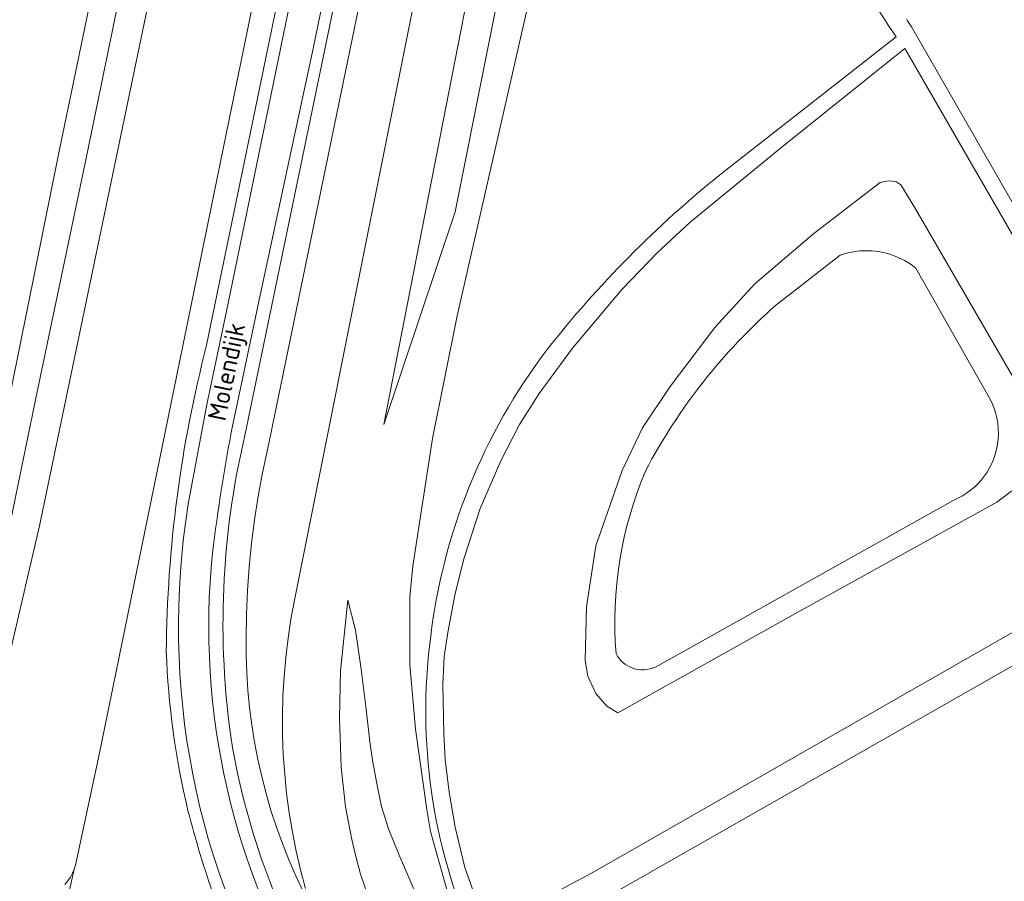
# Model space of a CAD drawing. Extents: x 184422 to 188298, y 343471 to 350189.
# Tile 212 of 256: x 186302 to 186399, y 347391 to 347476. Entities that reach past the tile are written whole.
import ezdxf
from ezdxf.enums import TextEntityAlignment as Align

# ---------------------------------------------------------------- set-up
doc = ezdxf.new("R2010")
doc.units = 0
for name, color, linetype, lineweight in [('B-WA-GR-BOUWLAND-GV', 252, 'Continuous', 13), ('B-WA-GR-GRAS-GV', 252, 'Continuous', 13), ('B-WA-GR-GROENVOORZIENING-GV', 252, 'Continuous', 18), ('B-WA-GW-TALUD_KRUIN-G', 252, 'Continuous', 18), ('B-WA-OG-TERREIN_CULTUURSCHEIDING-GV', 252, 'Continuous', 18), ('B-WA-OG-TOPOGRAFIE-T18', 252, 'Continuous', 18), ('B-WA-OG-WATER_GREPPEL-GV', 252, 'Continuous', 18), ('B-WA-OG-WATER_MEER-GV', 252, 'Continuous', 18), ('B-WA-OG-WEG-GV', 252, 'Continuous', 18), ('B-WA-VH-ONVERHARD-GV', 252, 'Continuous', 18), ('B-WA-VH-VERHARDING_ASFALT-GV', 252, 'Continuous', 18)]:
    doc.layers.add(name, color=color, linetype=linetype, lineweight=lineweight)
doc.styles.add('NLCS-ISO-M1000-T18', font='NLCS-ISO.ttf', dxfattribs={"height": 1.8})

msp = doc.modelspace()

# ---------------------------------------------------------------- linework, layer by layer
at = {"layer": 'B-WA-GR-BOUWLAND-GV', "flags": 128}
msp.add_lwpolyline([(186268.916, 347399.981), (186293.868, 347403.174), (186294.244, 347404.169), (186295.256, 347408.339), (186301.449, 347439.719), (186306.028, 347462.524), (186311.311, 347488.05), (186321.285, 347536.919), (186322.133, 347541.111), (186323.799, 347544.636), (186320.341, 347546.285), (186303.199, 347554.46), (186299.685, 347556.135), (186294.489, 347557.245), (186260.846, 347564.225), (186072.505, 347606.972), (186068.747, 347607.39), (186066.519, 347606.276), (186151.431, 347428.657), (186153.519, 347425.873), (186157.139, 347424.202)], close=True, dxfattribs=at)
msp.add_lwpolyline([(186268.916, 347399.981), (186293.868, 347403.174), (186294.244, 347404.169), (186295.256, 347408.339), (186301.449, 347439.719), (186306.028, 347462.524), (186311.311, 347488.05), (186321.285, 347536.919), (186322.133, 347541.111), (186323.799, 347544.636), (186320.341, 347546.285), (186303.199, 347554.46), (186299.685, 347556.135), (186294.489, 347557.245), (186260.846, 347564.225), (186072.505, 347606.972), (186068.747, 347607.39), (186066.519, 347606.276), (186151.431, 347428.657), (186153.519, 347425.873), (186157.139, 347424.202)], close=True, dxfattribs=at)
msp.add_lwpolyline([(186268.916, 347399.981), (186293.868, 347403.174), (186294.244, 347404.169), (186295.256, 347408.339), (186301.449, 347439.719), (186306.028, 347462.524), (186311.311, 347488.05), (186321.285, 347536.919), (186322.133, 347541.111), (186323.799, 347544.636), (186320.341, 347546.285), (186303.199, 347554.46), (186299.685, 347556.135), (186294.489, 347557.245), (186260.846, 347564.225), (186072.505, 347606.972), (186068.747, 347607.39), (186066.519, 347606.276), (186151.431, 347428.657), (186153.519, 347425.873), (186157.139, 347424.202)], close=True, dxfattribs=at)
at = {"layer": 'B-WA-GR-GRAS-GV', "flags": 128}
for points in [[(186392.624, 347679.41), (186382.752, 347629.034), (186372.932, 347581.765), (186362.461, 347529.215), (186352.626, 347480.097), (186345.021, 347446.568), (186342.598, 347434.567), (186340.684, 347422.09), (186340.383, 347419.125), (186340.383, 347412.45), (186340.925, 347406.126), (186342.059, 347398.26)], [(186392.624, 347679.41), (186382.752, 347629.034), (186372.932, 347581.765), (186362.461, 347529.215), (186352.626, 347480.097), (186345.021, 347446.568), (186342.598, 347434.567), (186340.684, 347422.09), (186340.383, 347419.125), (186340.383, 347412.45), (186340.925, 347406.126), (186342.059, 347398.26)], [(186392.624, 347679.41), (186382.752, 347629.034), (186372.932, 347581.765), (186362.461, 347529.215), (186352.626, 347480.097), (186345.021, 347446.568), (186342.598, 347434.567), (186340.684, 347422.09), (186340.383, 347419.125), (186340.383, 347412.45), (186340.925, 347406.126), (186342.059, 347398.26)], [(186389.456, 347474.866), (186413.749, 347432.559)], [(186389.456, 347474.866), (186413.749, 347432.559)], [(186389.456, 347474.866), (186413.749, 347432.559)], [(186370.842, 347460.473), (186387.947, 347473.883)], [(186370.842, 347460.473), (186387.947, 347473.883)], [(186370.842, 347460.473), (186387.947, 347473.883)], [(186412.459, 347431.794), (186389.272, 347471.953), (186388.821, 347472.734), (186376.798, 347463.128), (186367.81, 347455.75), (186364.558, 347452.724), (186361.163, 347449.192), (186356.299, 347443.431), (186353.019, 347438.979), (186351.097, 347435.947), (186349.294, 347432.374), (186347.251, 347427.721), (186345.685, 347422.898), (186344.814, 347419.416), (186344.093, 347415.603), (186343.732, 347413.245), (186343.612, 347410.513), (186343.702, 347405.668), (186343.853, 347403.153), (186344.213, 347399.971), (186344.815, 347396.537), (186345.776, 347392.605), (186347.009, 347389.113)], [(186412.459, 347431.794), (186389.272, 347471.953), (186388.821, 347472.734), (186376.798, 347463.128), (186367.81, 347455.75), (186364.558, 347452.724), (186361.163, 347449.192), (186356.299, 347443.431), (186353.019, 347438.979), (186351.097, 347435.947), (186349.294, 347432.374), (186347.251, 347427.721), (186345.685, 347422.898), (186344.814, 347419.416), (186344.093, 347415.603), (186343.732, 347413.245), (186343.612, 347410.513), (186343.702, 347405.668), (186343.853, 347403.153), (186344.213, 347399.971), (186344.815, 347396.537), (186345.776, 347392.605), (186347.009, 347389.113)], [(186412.459, 347431.794), (186389.272, 347471.953), (186388.821, 347472.734), (186376.798, 347463.128), (186367.81, 347455.75), (186364.558, 347452.724), (186361.163, 347449.192), (186356.299, 347443.431), (186353.019, 347438.979), (186351.097, 347435.947), (186349.294, 347432.374), (186347.251, 347427.721), (186345.685, 347422.898), (186344.814, 347419.416), (186344.093, 347415.603), (186343.732, 347413.245), (186343.612, 347410.513), (186343.702, 347405.668), (186343.853, 347403.153), (186344.213, 347399.971), (186344.815, 347396.537), (186345.776, 347392.605), (186347.009, 347389.113)], [(186400.525, 347430.375), (186397.81, 347428.33), (186378.343, 347417.577), (186360.745, 347407.713), (186359.66, 347408.381), (186358.574, 347409.633), (186357.78, 347411.302), (186357.53, 347412.846), (186357.654, 347418.112), (186358.579, 347424.078), (186361.163, 347431.441), (186363.138, 347435.612), (186365.85, 347439.662), (186370.228, 347445.434), (186374.14, 347449.721), (186379.901, 347454.638), (186386.409, 347459.632), (186387.226, 347459.79), (186387.938, 347459.711), (186388.412, 347459.395), (186389.758, 347457.204), (186399.554, 347440.289)], [(186400.525, 347430.375), (186397.81, 347428.33), (186378.343, 347417.577), (186360.745, 347407.713), (186359.66, 347408.381), (186358.574, 347409.633), (186357.78, 347411.302), (186357.53, 347412.846), (186357.654, 347418.112), (186358.579, 347424.078), (186361.163, 347431.441), (186363.138, 347435.612), (186365.85, 347439.662), (186370.228, 347445.434), (186374.14, 347449.721), (186379.901, 347454.638), (186386.409, 347459.632), (186387.226, 347459.79), (186387.938, 347459.711), (186388.412, 347459.395), (186389.758, 347457.204), (186399.554, 347440.289)], [(186400.525, 347430.375), (186397.81, 347428.33), (186378.343, 347417.577), (186360.745, 347407.713), (186359.66, 347408.381), (186358.574, 347409.633), (186357.78, 347411.302), (186357.53, 347412.846), (186357.654, 347418.112), (186358.579, 347424.078), (186361.163, 347431.441), (186363.138, 347435.612), (186365.85, 347439.662), (186370.228, 347445.434), (186374.14, 347449.721), (186379.901, 347454.638), (186386.409, 347459.632), (186387.226, 347459.79), (186387.938, 347459.711), (186388.412, 347459.395), (186389.758, 347457.204), (186399.554, 347440.289)], [(186350.63, 347388.019), (186358.209, 347392.06), (186415.589, 347424.889)], [(186350.63, 347388.019), (186358.209, 347392.06), (186415.589, 347424.889)], [(186350.63, 347388.019), (186358.209, 347392.06), (186415.589, 347424.889)], [(186416.755, 347422.245), (186354.303, 347386.661), (186350.725, 347384.622), (186350.242, 347384.347), (186349.815, 347384.104), (186349.891, 347383.962)], [(186416.755, 347422.245), (186354.303, 347386.661), (186350.725, 347384.622), (186350.242, 347384.347), (186349.815, 347384.104), (186349.891, 347383.962)], [(186416.755, 347422.245), (186354.303, 347386.661), (186350.725, 347384.622), (186350.242, 347384.347), (186349.815, 347384.104), (186349.891, 347383.962)], [(186342.059, 347398.26), (186342.411, 347396.132), (186344.174, 347389.841), (186345.841, 347385.172), (186346.574, 347385.62)], [(186342.059, 347398.26), (186342.411, 347396.132), (186344.174, 347389.841), (186345.841, 347385.172), (186346.574, 347385.62)], [(186342.059, 347398.26), (186342.411, 347396.132), (186344.174, 347389.841), (186345.841, 347385.172), (186346.574, 347385.62)]]:
    msp.add_lwpolyline(points, dxfattribs=at)
msp.add_lwpolyline([(186320.341, 347546.285), (186323.799, 347544.636), (186322.133, 347541.111), (186324.715, 347540.421), (186323.83, 347536.55), (186313.953, 347487.58), (186308.672, 347461.852), (186303.941, 347439.321), (186296.965, 347405.516), (186296.386, 347398.645), (186297.346, 347398.639), (186297.832, 347398.738), (186298.007, 347398.791), (186298.196, 347398.883), (186298.61, 347399.287), (186300.485, 347410.301), (186304.151, 347426.042), (186327.419, 347537.86), (186328.105, 347542.052), (186328.066, 347542.605), (186327.794, 347542.933), (186327.345, 347543.266), (186326.259, 347543.736)], close=True, dxfattribs=at)
msp.add_lwpolyline([(186320.341, 347546.285), (186323.799, 347544.636), (186322.133, 347541.111), (186324.715, 347540.421), (186323.83, 347536.55), (186313.953, 347487.58), (186308.672, 347461.852), (186303.941, 347439.321), (186296.965, 347405.516), (186296.386, 347398.645), (186297.346, 347398.639), (186297.832, 347398.738), (186298.007, 347398.791), (186298.196, 347398.883), (186298.61, 347399.287), (186300.485, 347410.301), (186304.151, 347426.042), (186327.419, 347537.86), (186328.105, 347542.052), (186328.066, 347542.605), (186327.794, 347542.933), (186327.345, 347543.266), (186326.259, 347543.736)], close=True, dxfattribs=at)
msp.add_lwpolyline([(186320.341, 347546.285), (186323.799, 347544.636), (186322.133, 347541.111), (186324.715, 347540.421), (186323.83, 347536.55), (186313.953, 347487.58), (186308.672, 347461.852), (186303.941, 347439.321), (186296.965, 347405.516), (186296.386, 347398.645), (186297.346, 347398.639), (186297.832, 347398.738), (186298.007, 347398.791), (186298.196, 347398.883), (186298.61, 347399.287), (186300.485, 347410.301), (186304.151, 347426.042), (186327.419, 347537.86), (186328.105, 347542.052), (186328.066, 347542.605), (186327.794, 347542.933), (186327.345, 347543.266), (186326.259, 347543.736)], close=True, dxfattribs=at)
at = {"layer": 'B-WA-GR-GRAS-GV'}
for points in [[(186387.947, 347473.883, -0.031727), (186382.336, 347483.433)], [(186387.947, 347473.883, -0.031727), (186382.336, 347483.433)], [(186387.947, 347473.883, -0.031727), (186382.336, 347483.433)], [(186388.957, 347475.647, 0.00149), (186389.456, 347474.866)], [(186388.957, 347475.647, 0.00149), (186389.456, 347474.866)], [(186388.957, 347475.647, 0.00149), (186389.456, 347474.866)], [(186353.815, 347443.277, -0.057534), (186370.842, 347460.473)], [(186353.815, 347443.277, -0.057534), (186370.842, 347460.473)], [(186353.815, 347443.277, -0.057534), (186370.842, 347460.473)], [(186342.387, 347414.935, -0.134074), (186353.815, 347443.277)], [(186342.387, 347414.935, -0.134074), (186353.815, 347443.277)], [(186342.387, 347414.935, -0.134074), (186353.815, 347443.277)], [(186346.574, 347385.62, -0.134914), (186342.387, 347414.935)], [(186346.574, 347385.62, -0.134914), (186342.387, 347414.935)], [(186346.574, 347385.62, -0.134914), (186342.387, 347414.935)]]:
    msp.add_lwpolyline(points, format="xyb", dxfattribs=at)
at = {"layer": 'B-WA-GR-GROENVOORZIENING-GV', "flags": 128}
for points in [[(186399.554, 347440.289), (186389.758, 347457.204), (186388.412, 347459.395), (186387.938, 347459.711), (186387.226, 347459.79), (186386.409, 347459.632), (186379.901, 347454.638), (186374.14, 347449.721), (186370.228, 347445.434), (186365.85, 347439.662), (186363.138, 347435.612), (186361.163, 347431.441), (186358.579, 347424.078), (186357.654, 347418.112), (186357.53, 347412.846), (186357.78, 347411.302), (186358.574, 347409.633), (186359.66, 347408.381), (186360.745, 347407.713), (186378.343, 347417.577), (186397.81, 347428.33), (186400.525, 347430.375)], [(186399.554, 347440.289), (186389.758, 347457.204), (186388.412, 347459.395), (186387.938, 347459.711), (186387.226, 347459.79), (186386.409, 347459.632), (186379.901, 347454.638), (186374.14, 347449.721), (186370.228, 347445.434), (186365.85, 347439.662), (186363.138, 347435.612), (186361.163, 347431.441), (186358.579, 347424.078), (186357.654, 347418.112), (186357.53, 347412.846), (186357.78, 347411.302), (186358.574, 347409.633), (186359.66, 347408.381), (186360.745, 347407.713), (186378.343, 347417.577), (186397.81, 347428.33), (186400.525, 347430.375)], [(186399.554, 347440.289), (186389.758, 347457.204), (186388.412, 347459.395), (186387.938, 347459.711), (186387.226, 347459.79), (186386.409, 347459.632), (186379.901, 347454.638), (186374.14, 347449.721), (186370.228, 347445.434), (186365.85, 347439.662), (186363.138, 347435.612), (186361.163, 347431.441), (186358.579, 347424.078), (186357.654, 347418.112), (186357.53, 347412.846), (186357.78, 347411.302), (186358.574, 347409.633), (186359.66, 347408.381), (186360.745, 347407.713), (186378.343, 347417.577), (186397.81, 347428.33), (186400.525, 347430.375)], [(186376.162, 347447.591), (186382.478, 347452.519)], [(186376.162, 347447.591), (186382.478, 347452.519)], [(186376.162, 347447.591), (186382.478, 347452.519)], [(186389.888, 347451.244), (186397.065, 347438.585)], [(186389.888, 347451.244), (186397.065, 347438.585)], [(186389.888, 347451.244), (186397.065, 347438.585)], [(186393.546, 347428.517), (186364.405, 347412.214)], [(186393.546, 347428.517), (186364.405, 347412.214)], [(186393.546, 347428.517), (186364.405, 347412.214)]]:
    msp.add_lwpolyline(points, dxfattribs=at)
at = {"layer": 'B-WA-GR-GROENVOORZIENING-GV'}
for points in [[(186382.478, 347452.519, -0.207011), (186388.589, 347452.092)], [(186382.478, 347452.519, -0.207011), (186388.589, 347452.092)], [(186382.478, 347452.519, -0.207011), (186388.589, 347452.092)], [(186388.589, 347452.092, -0.050778), (186389.888, 347451.244)], [(186388.589, 347452.092, -0.050778), (186389.888, 347451.244)], [(186388.589, 347452.092, -0.050778), (186389.888, 347451.244)], [(186363.455, 347431.444, -0.090869), (186376.162, 347447.591)], [(186363.455, 347431.444, -0.090869), (186376.162, 347447.591)], [(186363.455, 347431.444, -0.090869), (186376.162, 347447.591)], [(186397.065, 347438.585, -0.149819), (186397.939, 347434.5)], [(186397.065, 347438.585, -0.149819), (186397.939, 347434.5)], [(186397.065, 347438.585, -0.149819), (186397.939, 347434.5)], [(186397.939, 347434.5, -0.280644), (186393.546, 347428.517)], [(186397.939, 347434.5, -0.280644), (186393.546, 347428.517)], [(186397.939, 347434.5, -0.280644), (186393.546, 347428.517)], [(186360.554, 347413.53, -0.121067), (186363.455, 347431.444)], [(186360.554, 347413.53, -0.121067), (186363.455, 347431.444)], [(186360.554, 347413.53, -0.121067), (186363.455, 347431.444)], [(186364.405, 347412.214, -0.404458), (186360.554, 347413.53)], [(186364.405, 347412.214, -0.404458), (186360.554, 347413.53)], [(186364.405, 347412.214, -0.404458), (186360.554, 347413.53)]]:
    msp.add_lwpolyline(points, format="xyb", dxfattribs=at)
at = {"layer": 'B-WA-GW-TALUD_KRUIN-G', "flags": 128}
for points in [[(186397.221, 347733.522), (186359.341, 347545.866), (186337.853, 347435.933)], [(186397.221, 347733.522), (186359.341, 347545.866), (186337.853, 347435.933)], [(186397.221, 347733.522), (186359.341, 347545.866), (186337.853, 347435.933)], [(186330.175, 347390.525), (186329.691, 347392.351), (186329.264, 347394.197), (186328.894, 347396.061), (186328.582, 347397.938), (186328.33, 347399.828), (186328.137, 347401.726), (186328.004, 347403.631), (186327.932, 347405.538), (186327.919, 347407.446), (186327.968, 347409.352), (186328.076, 347411.252), (186328.243, 347413.145), (186328.47, 347415.026), (186328.754, 347416.894), (186329.096, 347418.745), (186354.705, 347546.931), (186392.1, 347732.454)], [(186330.175, 347390.525), (186329.691, 347392.351), (186329.264, 347394.197), (186328.894, 347396.061), (186328.582, 347397.938), (186328.33, 347399.828), (186328.137, 347401.726), (186328.004, 347403.631), (186327.932, 347405.538), (186327.919, 347407.446), (186327.968, 347409.352), (186328.076, 347411.252), (186328.243, 347413.145), (186328.47, 347415.026), (186328.754, 347416.894), (186329.096, 347418.745), (186354.705, 347546.931), (186392.1, 347732.454)], [(186330.175, 347390.525), (186329.691, 347392.351), (186329.264, 347394.197), (186328.894, 347396.061), (186328.582, 347397.938), (186328.33, 347399.828), (186328.137, 347401.726), (186328.004, 347403.631), (186327.932, 347405.538), (186327.919, 347407.446), (186327.968, 347409.352), (186328.076, 347411.252), (186328.243, 347413.145), (186328.47, 347415.026), (186328.754, 347416.894), (186329.096, 347418.745), (186354.705, 347546.931), (186392.1, 347732.454)], [(186306.629, 347390.92), (186306.931, 347391.276), (186307.185, 347391.654), (186307.39, 347392.044), (186307.547, 347392.438), (186307.659, 347392.83), (186309.944, 347403.504), (186337.122, 347536.271), (186337.943, 347541.306), (186338.056, 347542.491), (186338.023, 347543.577), (186337.816, 347544.482), (186337.452, 347545.082), (186336.747, 347545.669), (186335.897, 347546.128), (186330.485, 347547.562), (186321.07, 347549.764), (186310.039, 347552.672), (186303.199, 347554.46)], [(186306.629, 347390.92), (186306.931, 347391.276), (186307.185, 347391.654), (186307.39, 347392.044), (186307.547, 347392.438), (186307.659, 347392.83), (186309.944, 347403.504), (186337.122, 347536.271), (186337.943, 347541.306), (186338.056, 347542.491), (186338.023, 347543.577), (186337.816, 347544.482), (186337.452, 347545.082), (186336.747, 347545.669), (186335.897, 347546.128), (186330.485, 347547.562), (186321.07, 347549.764), (186310.039, 347552.672), (186303.199, 347554.46)], [(186306.629, 347390.92), (186306.931, 347391.276), (186307.185, 347391.654), (186307.39, 347392.044), (186307.547, 347392.438), (186307.659, 347392.83), (186309.944, 347403.504), (186337.122, 347536.271), (186337.943, 347541.306), (186338.056, 347542.491), (186338.023, 347543.577), (186337.816, 347544.482), (186337.452, 347545.082), (186336.747, 347545.669), (186335.897, 347546.128), (186330.485, 347547.562), (186321.07, 347549.764), (186310.039, 347552.672), (186303.199, 347554.46)], [(186334.331, 347418.749), (186333.611, 347411.838), (186333.495, 347407.176), (186333.671, 347402.397), (186334.101, 347398.523), (186334.722, 347395.323), (186335.083, 347393.678), (186335.568, 347391.946), (186336.242, 347389.966), (186337.727, 347386.443), (186340.018, 347381.685)], [(186334.331, 347418.749), (186333.611, 347411.838), (186333.495, 347407.176), (186333.671, 347402.397), (186334.101, 347398.523), (186334.722, 347395.323), (186335.083, 347393.678), (186335.568, 347391.946), (186336.242, 347389.966), (186337.727, 347386.443), (186340.018, 347381.685)], [(186334.331, 347418.749), (186333.611, 347411.838), (186333.495, 347407.176), (186333.671, 347402.397), (186334.101, 347398.523), (186334.722, 347395.323), (186335.083, 347393.678), (186335.568, 347391.946), (186336.242, 347389.966), (186337.727, 347386.443), (186340.018, 347381.685)]]:
    msp.add_lwpolyline(points, dxfattribs=at)
at = {"layer": 'B-WA-OG-TERREIN_CULTUURSCHEIDING-GV', "flags": 128}
for points in [[(186397.221, 347733.522), (186359.341, 347545.866), (186337.853, 347435.933), (186344.823, 347456.766), (186362.468, 347545.242), (186400.4, 347732.213)], [(186400.4, 347732.213), (186362.468, 347545.242), (186344.823, 347456.766), (186337.853, 347435.933), (186359.341, 347545.866), (186397.221, 347733.522)], [(186397.221, 347733.522), (186359.341, 347545.866), (186337.853, 347435.933), (186344.823, 347456.766), (186362.468, 347545.242), (186400.4, 347732.213)], [(186400.4, 347732.213), (186362.468, 347545.242), (186344.823, 347456.766), (186337.853, 347435.933), (186359.341, 347545.866), (186397.221, 347733.522)], [(186397.221, 347733.522), (186359.341, 347545.866), (186337.853, 347435.933), (186344.823, 347456.766), (186362.468, 347545.242), (186400.4, 347732.213)], [(186400.4, 347732.213), (186362.468, 347545.242), (186344.823, 347456.766), (186337.853, 347435.933), (186359.341, 347545.866), (186397.221, 347733.522)], [(186392.1, 347732.454), (186354.705, 347546.931), (186329.096, 347418.745), (186328.754, 347416.894), (186328.47, 347415.026), (186328.243, 347413.145), (186328.076, 347411.252), (186327.968, 347409.352), (186327.919, 347407.446), (186327.932, 347405.538), (186328.004, 347403.631), (186328.137, 347401.726), (186328.33, 347399.828), (186328.582, 347397.938), (186328.894, 347396.061), (186329.264, 347394.197), (186329.691, 347392.351), (186330.175, 347390.525)], [(186330.175, 347390.525), (186329.691, 347392.351), (186329.264, 347394.197), (186328.894, 347396.061), (186328.582, 347397.938), (186328.33, 347399.828), (186328.137, 347401.726), (186328.004, 347403.631), (186327.932, 347405.538), (186327.919, 347407.446), (186327.968, 347409.352), (186328.076, 347411.252), (186328.243, 347413.145), (186328.47, 347415.026), (186328.754, 347416.894), (186329.096, 347418.745), (186354.705, 347546.931), (186392.1, 347732.454)], [(186392.1, 347732.454), (186354.705, 347546.931), (186329.096, 347418.745), (186328.754, 347416.894), (186328.47, 347415.026), (186328.243, 347413.145), (186328.076, 347411.252), (186327.968, 347409.352), (186327.919, 347407.446), (186327.932, 347405.538), (186328.004, 347403.631), (186328.137, 347401.726), (186328.33, 347399.828), (186328.582, 347397.938), (186328.894, 347396.061), (186329.264, 347394.197), (186329.691, 347392.351), (186330.175, 347390.525)], [(186330.175, 347390.525), (186329.691, 347392.351), (186329.264, 347394.197), (186328.894, 347396.061), (186328.582, 347397.938), (186328.33, 347399.828), (186328.137, 347401.726), (186328.004, 347403.631), (186327.932, 347405.538), (186327.919, 347407.446), (186327.968, 347409.352), (186328.076, 347411.252), (186328.243, 347413.145), (186328.47, 347415.026), (186328.754, 347416.894), (186329.096, 347418.745), (186354.705, 347546.931), (186392.1, 347732.454)], [(186392.1, 347732.454), (186354.705, 347546.931), (186329.096, 347418.745), (186328.754, 347416.894), (186328.47, 347415.026), (186328.243, 347413.145), (186328.076, 347411.252), (186327.968, 347409.352), (186327.919, 347407.446), (186327.932, 347405.538), (186328.004, 347403.631), (186328.137, 347401.726), (186328.33, 347399.828), (186328.582, 347397.938), (186328.894, 347396.061), (186329.264, 347394.197), (186329.691, 347392.351), (186330.175, 347390.525)], [(186330.175, 347390.525), (186329.691, 347392.351), (186329.264, 347394.197), (186328.894, 347396.061), (186328.582, 347397.938), (186328.33, 347399.828), (186328.137, 347401.726), (186328.004, 347403.631), (186327.932, 347405.538), (186327.919, 347407.446), (186327.968, 347409.352), (186328.076, 347411.252), (186328.243, 347413.145), (186328.47, 347415.026), (186328.754, 347416.894), (186329.096, 347418.745), (186354.705, 347546.931), (186392.1, 347732.454)], [(186344.174, 347389.841), (186342.411, 347396.132), (186342.059, 347398.26), (186340.925, 347406.126), (186340.383, 347412.45), (186340.383, 347419.125), (186340.684, 347422.09), (186342.598, 347434.567), (186345.021, 347446.568), (186352.626, 347480.097), (186362.461, 347529.215), (186372.932, 347581.765), (186382.752, 347629.034), (186392.624, 347679.41)], [(186344.174, 347389.841), (186342.411, 347396.132), (186342.059, 347398.26), (186340.925, 347406.126), (186340.383, 347412.45), (186340.383, 347419.125), (186340.684, 347422.09), (186342.598, 347434.567), (186345.021, 347446.568), (186352.626, 347480.097), (186362.461, 347529.215), (186372.932, 347581.765), (186382.752, 347629.034), (186392.624, 347679.41)], [(186344.174, 347389.841), (186342.411, 347396.132), (186342.059, 347398.26), (186340.925, 347406.126), (186340.383, 347412.45), (186340.383, 347419.125), (186340.684, 347422.09), (186342.598, 347434.567), (186345.021, 347446.568), (186352.626, 347480.097), (186362.461, 347529.215), (186372.932, 347581.765), (186382.752, 347629.034), (186392.624, 347679.41)], [(186350, 347547.737), (186326.458, 347433.479), (186325.971, 347431.21), (186325.547, 347428.925), (186325.189, 347426.628), (186324.895, 347424.32), (186324.667, 347422.005), (186324.504, 347419.685), (186324.408, 347417.364), (186324.377, 347415.043), (186324.379, 347413.348), (186324.434, 347411.648), (186324.542, 347409.945), (186324.704, 347408.242), (186324.92, 347406.542), (186325.189, 347404.848), (186325.512, 347403.16), (186325.888, 347401.483), (186326.316, 347399.819), (186326.797, 347398.169), (186327.328, 347396.538), (186327.91, 347394.926), (186328.54, 347393.336), (186329.219, 347391.77), (186329.943, 347390.231)], [(186350, 347547.737), (186326.458, 347433.479), (186325.971, 347431.21), (186325.547, 347428.925), (186325.189, 347426.628), (186324.895, 347424.32), (186324.667, 347422.005), (186324.504, 347419.685), (186324.408, 347417.364), (186324.377, 347415.043), (186324.379, 347413.348), (186324.434, 347411.648), (186324.542, 347409.945), (186324.704, 347408.242), (186324.92, 347406.542), (186325.189, 347404.848), (186325.512, 347403.16), (186325.888, 347401.483), (186326.316, 347399.819), (186326.797, 347398.169), (186327.328, 347396.538), (186327.91, 347394.926), (186328.54, 347393.336), (186329.219, 347391.77), (186329.943, 347390.231)], [(186350, 347547.737), (186326.458, 347433.479), (186325.971, 347431.21), (186325.547, 347428.925), (186325.189, 347426.628), (186324.895, 347424.32), (186324.667, 347422.005), (186324.504, 347419.685), (186324.408, 347417.364), (186324.377, 347415.043), (186324.379, 347413.348), (186324.434, 347411.648), (186324.542, 347409.945), (186324.704, 347408.242), (186324.92, 347406.542), (186325.189, 347404.848), (186325.512, 347403.16), (186325.888, 347401.483), (186326.316, 347399.819), (186326.797, 347398.169), (186327.328, 347396.538), (186327.91, 347394.926), (186328.54, 347393.336), (186329.219, 347391.77), (186329.943, 347390.231)], [(186327.419, 347537.86), (186304.151, 347426.042), (186300.485, 347410.301)], [(186327.419, 347537.86), (186304.151, 347426.042), (186300.485, 347410.301)], [(186327.419, 347537.86), (186304.151, 347426.042), (186300.485, 347410.301)], [(186306.629, 347390.92), (186306.931, 347391.276), (186307.185, 347391.654), (186307.39, 347392.044), (186307.547, 347392.438), (186307.659, 347392.83), (186309.944, 347403.504), (186337.122, 347536.271)], [(186306.629, 347390.92), (186306.931, 347391.276), (186307.185, 347391.654), (186307.39, 347392.044), (186307.547, 347392.438), (186307.659, 347392.83), (186309.944, 347403.504), (186337.122, 347536.271)], [(186306.629, 347390.92), (186306.931, 347391.276), (186307.185, 347391.654), (186307.39, 347392.044), (186307.547, 347392.438), (186307.659, 347392.83), (186309.944, 347403.504), (186337.122, 347536.271)], [(186336.242, 347389.966), (186335.568, 347391.946), (186335.083, 347393.678), (186334.722, 347395.323), (186334.101, 347398.523), (186333.671, 347402.397), (186333.495, 347407.176), (186333.611, 347411.838), (186334.331, 347418.749), (186335.056, 347415.807), (186335.609, 347411.99), (186336.116, 347408.096), (186336.461, 347404.884), (186336.727, 347403.106), (186337.222, 347400.466), (186337.615, 347398.551), (186338.301, 347396.371), (186339.347, 347393.812), (186341.239, 347389.431)], [(186336.242, 347389.966), (186335.568, 347391.946), (186335.083, 347393.678), (186334.722, 347395.323), (186334.101, 347398.523), (186333.671, 347402.397), (186333.495, 347407.176), (186333.611, 347411.838), (186334.331, 347418.749), (186335.056, 347415.807), (186335.609, 347411.99), (186336.116, 347408.096), (186336.461, 347404.884), (186336.727, 347403.106), (186337.222, 347400.466), (186337.615, 347398.551), (186338.301, 347396.371), (186339.347, 347393.812), (186341.239, 347389.431)], [(186336.242, 347389.966), (186335.568, 347391.946), (186335.083, 347393.678), (186334.722, 347395.323), (186334.101, 347398.523), (186333.671, 347402.397), (186333.495, 347407.176), (186333.611, 347411.838), (186334.331, 347418.749), (186335.056, 347415.807), (186335.609, 347411.99), (186336.116, 347408.096), (186336.461, 347404.884), (186336.727, 347403.106), (186337.222, 347400.466), (186337.615, 347398.551), (186338.301, 347396.371), (186339.347, 347393.812), (186341.239, 347389.431)]]:
    msp.add_lwpolyline(points, dxfattribs=at)
msp.add_lwpolyline([(186344.063, 347384.085), (186341.239, 347389.431), (186339.347, 347393.812), (186338.301, 347396.371), (186337.615, 347398.551), (186337.222, 347400.466), (186336.727, 347403.106), (186336.461, 347404.884), (186336.116, 347408.096), (186335.609, 347411.99), (186335.056, 347415.807), (186334.331, 347418.749), (186333.611, 347411.838), (186333.495, 347407.176), (186333.671, 347402.397), (186334.101, 347398.523), (186334.722, 347395.323), (186335.083, 347393.678), (186335.568, 347391.946), (186336.242, 347389.966), (186337.727, 347386.443), (186340.018, 347381.685)], close=True, dxfattribs=at)
msp.add_lwpolyline([(186344.063, 347384.085), (186341.239, 347389.431), (186339.347, 347393.812), (186338.301, 347396.371), (186337.615, 347398.551), (186337.222, 347400.466), (186336.727, 347403.106), (186336.461, 347404.884), (186336.116, 347408.096), (186335.609, 347411.99), (186335.056, 347415.807), (186334.331, 347418.749), (186333.611, 347411.838), (186333.495, 347407.176), (186333.671, 347402.397), (186334.101, 347398.523), (186334.722, 347395.323), (186335.083, 347393.678), (186335.568, 347391.946), (186336.242, 347389.966), (186337.727, 347386.443), (186340.018, 347381.685)], close=True, dxfattribs=at)
msp.add_lwpolyline([(186344.063, 347384.085), (186341.239, 347389.431), (186339.347, 347393.812), (186338.301, 347396.371), (186337.615, 347398.551), (186337.222, 347400.466), (186336.727, 347403.106), (186336.461, 347404.884), (186336.116, 347408.096), (186335.609, 347411.99), (186335.056, 347415.807), (186334.331, 347418.749), (186333.611, 347411.838), (186333.495, 347407.176), (186333.671, 347402.397), (186334.101, 347398.523), (186334.722, 347395.323), (186335.083, 347393.678), (186335.568, 347391.946), (186336.242, 347389.966), (186337.727, 347386.443), (186340.018, 347381.685)], close=True, dxfattribs=at)
at = {"layer": 'B-WA-OG-WATER_GREPPEL-GV', "flags": 128}
msp.add_lwpolyline([(186292.711, 347398.555), (186296.384, 347398.645), (186296.386, 347398.645), (186296.965, 347405.516), (186303.941, 347439.321), (186308.672, 347461.852), (186313.953, 347487.58), (186323.83, 347536.55), (186324.715, 347540.421), (186322.133, 347541.111), (186321.285, 347536.919), (186311.311, 347488.05), (186306.028, 347462.524), (186301.449, 347439.719), (186295.256, 347408.339), (186294.244, 347404.169), (186293.868, 347403.174), (186293.578, 347402.408), (186293.541, 347402.338), (186293.13, 347401.557), (186292.785, 347401.056), (186292.682, 347400.702), (186292.561, 347400.045)], close=True, dxfattribs=at)
msp.add_lwpolyline([(186292.711, 347398.555), (186296.384, 347398.645), (186296.386, 347398.645), (186296.965, 347405.516), (186303.941, 347439.321), (186308.672, 347461.852), (186313.953, 347487.58), (186323.83, 347536.55), (186324.715, 347540.421), (186322.133, 347541.111), (186321.285, 347536.919), (186311.311, 347488.05), (186306.028, 347462.524), (186301.449, 347439.719), (186295.256, 347408.339), (186294.244, 347404.169), (186293.868, 347403.174), (186293.578, 347402.408), (186293.541, 347402.338), (186293.13, 347401.557), (186292.785, 347401.056), (186292.682, 347400.702), (186292.561, 347400.045)], close=True, dxfattribs=at)
msp.add_lwpolyline([(186292.711, 347398.555), (186296.384, 347398.645), (186296.386, 347398.645), (186296.965, 347405.516), (186303.941, 347439.321), (186308.672, 347461.852), (186313.953, 347487.58), (186323.83, 347536.55), (186324.715, 347540.421), (186322.133, 347541.111), (186321.285, 347536.919), (186311.311, 347488.05), (186306.028, 347462.524), (186301.449, 347439.719), (186295.256, 347408.339), (186294.244, 347404.169), (186293.868, 347403.174), (186293.578, 347402.408), (186293.541, 347402.338), (186293.13, 347401.557), (186292.785, 347401.056), (186292.682, 347400.702), (186292.561, 347400.045)], close=True, dxfattribs=at)
at = {"layer": 'B-WA-OG-WATER_MEER-GV'}
for points in [[(186388.589, 347452.092, 0.207011), (186382.478, 347452.519)], [(186388.589, 347452.092, 0.207011), (186382.478, 347452.519)], [(186388.589, 347452.092, 0.207011), (186382.478, 347452.519)], [(186389.888, 347451.244, 0.050778), (186388.589, 347452.092)], [(186389.888, 347451.244, 0.050778), (186388.589, 347452.092)], [(186389.888, 347451.244, 0.050778), (186388.589, 347452.092)], [(186376.162, 347447.591, 0.090869), (186363.455, 347431.444)], [(186376.162, 347447.591, 0.090869), (186363.455, 347431.444)], [(186376.162, 347447.591, 0.090869), (186363.455, 347431.444)], [(186397.939, 347434.5, 0.149819), (186397.065, 347438.585)], [(186397.939, 347434.5, 0.149819), (186397.065, 347438.585)], [(186397.939, 347434.5, 0.149819), (186397.065, 347438.585)], [(186393.546, 347428.517, 0.280644), (186397.939, 347434.5)], [(186393.546, 347428.517, 0.280644), (186397.939, 347434.5)], [(186393.546, 347428.517, 0.280644), (186397.939, 347434.5)], [(186363.455, 347431.444, 0.121067), (186360.554, 347413.53)], [(186363.455, 347431.444, 0.121067), (186360.554, 347413.53)], [(186363.455, 347431.444, 0.121067), (186360.554, 347413.53)], [(186360.554, 347413.53, 0.404458), (186364.405, 347412.214)], [(186360.554, 347413.53, 0.404458), (186364.405, 347412.214)], [(186360.554, 347413.53, 0.404458), (186364.405, 347412.214)]]:
    msp.add_lwpolyline(points, format="xyb", dxfattribs=at)
at = {"layer": 'B-WA-OG-WATER_MEER-GV', "flags": 128}
for points in [[(186382.478, 347452.519), (186376.162, 347447.591)], [(186382.478, 347452.519), (186376.162, 347447.591)], [(186382.478, 347452.519), (186376.162, 347447.591)], [(186397.065, 347438.585), (186389.888, 347451.244)], [(186397.065, 347438.585), (186389.888, 347451.244)], [(186397.065, 347438.585), (186389.888, 347451.244)], [(186364.405, 347412.214), (186393.546, 347428.517)], [(186364.405, 347412.214), (186393.546, 347428.517)], [(186364.405, 347412.214), (186393.546, 347428.517)]]:
    msp.add_lwpolyline(points, dxfattribs=at)
at = {"layer": 'B-WA-OG-WEG-GV', "flags": 128}
for points in [[(186386.537, 347737.415), (186379.463, 347702.697), (186381.866, 347702.205), (186381.054, 347698.04), (186381.607, 347697.933), (186380.947, 347694.393), (186380.26, 347694.512), (186379.589, 347691.029), (186377.122, 347691.406), (186347.672, 347548.144), (186324.205, 347434.709)], [(186386.537, 347737.415), (186379.463, 347702.697), (186381.866, 347702.205), (186381.054, 347698.04), (186381.607, 347697.933), (186380.947, 347694.393), (186380.26, 347694.512), (186379.589, 347691.029), (186377.122, 347691.406), (186347.672, 347548.144), (186324.205, 347434.709)], [(186386.537, 347737.415), (186379.463, 347702.697), (186381.866, 347702.205), (186381.054, 347698.04), (186381.607, 347697.933), (186380.947, 347694.393), (186380.26, 347694.512), (186379.589, 347691.029), (186377.122, 347691.406), (186347.672, 347548.144), (186324.205, 347434.709)], [(186329.943, 347390.231), (186329.219, 347391.77), (186328.54, 347393.336), (186327.91, 347394.926), (186327.328, 347396.538), (186326.797, 347398.169), (186326.316, 347399.819), (186325.888, 347401.483), (186325.512, 347403.16), (186325.189, 347404.848), (186324.92, 347406.542), (186324.704, 347408.242), (186324.542, 347409.945), (186324.434, 347411.648), (186324.379, 347413.348), (186324.377, 347415.043), (186324.408, 347417.364), (186324.504, 347419.685), (186324.667, 347422.005), (186324.895, 347424.32), (186325.189, 347426.628), (186325.547, 347428.925), (186325.971, 347431.21), (186326.458, 347433.479), (186350, 347547.737)], [(186329.943, 347390.231), (186329.219, 347391.77), (186328.54, 347393.336), (186327.91, 347394.926), (186327.328, 347396.538), (186326.797, 347398.169), (186326.316, 347399.819), (186325.888, 347401.483), (186325.512, 347403.16), (186325.189, 347404.848), (186324.92, 347406.542), (186324.704, 347408.242), (186324.542, 347409.945), (186324.434, 347411.648), (186324.379, 347413.348), (186324.377, 347415.043), (186324.408, 347417.364), (186324.504, 347419.685), (186324.667, 347422.005), (186324.895, 347424.32), (186325.189, 347426.628), (186325.547, 347428.925), (186325.971, 347431.21), (186326.458, 347433.479), (186350, 347547.737)], [(186329.943, 347390.231), (186329.219, 347391.77), (186328.54, 347393.336), (186327.91, 347394.926), (186327.328, 347396.538), (186326.797, 347398.169), (186326.316, 347399.819), (186325.888, 347401.483), (186325.512, 347403.16), (186325.189, 347404.848), (186324.92, 347406.542), (186324.704, 347408.242), (186324.542, 347409.945), (186324.434, 347411.648), (186324.379, 347413.348), (186324.377, 347415.043), (186324.408, 347417.364), (186324.504, 347419.685), (186324.667, 347422.005), (186324.895, 347424.32), (186325.189, 347426.628), (186325.547, 347428.925), (186325.971, 347431.21), (186326.458, 347433.479), (186350, 347547.737)], [(186320.502, 347443.711), (186341.388, 347544.995), (186335.897, 347546.128), (186336.747, 347545.669), (186337.452, 347545.082), (186337.816, 347544.482), (186338.023, 347543.577), (186338.056, 347542.491), (186337.943, 347541.306), (186337.122, 347536.271), (186309.944, 347403.504), (186307.659, 347392.83), (186307.547, 347392.438), (186306.189, 347386.388), (186310.921, 347385.247), (186311.06, 347385.877), (186314.877, 347384.882)], [(186320.502, 347443.711), (186341.388, 347544.995), (186335.897, 347546.128), (186336.747, 347545.669), (186337.452, 347545.082), (186337.816, 347544.482), (186338.023, 347543.577), (186338.056, 347542.491), (186337.943, 347541.306), (186337.122, 347536.271), (186309.944, 347403.504), (186307.659, 347392.83), (186307.547, 347392.438), (186306.189, 347386.388), (186310.921, 347385.247), (186311.06, 347385.877), (186314.877, 347384.882)], [(186320.502, 347443.711), (186341.388, 347544.995), (186335.897, 347546.128), (186336.747, 347545.669), (186337.452, 347545.082), (186337.816, 347544.482), (186338.023, 347543.577), (186338.056, 347542.491), (186337.943, 347541.306), (186337.122, 347536.271), (186309.944, 347403.504), (186307.659, 347392.83), (186307.547, 347392.438), (186306.189, 347386.388), (186310.921, 347385.247), (186311.06, 347385.877), (186314.877, 347384.882)], [(186165.886, 347417.74), (186239.051, 347401.567), (186277.703, 347393.255), (186306.189, 347386.388), (186307.547, 347392.438), (186307.39, 347392.044), (186307.185, 347391.654), (186306.931, 347391.276), (186306.629, 347390.92)], [(186165.886, 347417.74), (186239.051, 347401.567), (186277.703, 347393.255), (186306.189, 347386.388), (186307.547, 347392.438), (186307.39, 347392.044), (186307.185, 347391.654), (186306.931, 347391.276), (186306.629, 347390.92)], [(186165.886, 347417.74), (186239.051, 347401.567), (186277.703, 347393.255), (186306.189, 347386.388), (186307.547, 347392.438), (186307.39, 347392.044), (186307.185, 347391.654), (186306.931, 347391.276), (186306.629, 347390.92)]]:
    msp.add_lwpolyline(points, dxfattribs=at)
at = {"layer": 'B-WA-OG-WEG-GV'}
for points in [[(186316.555, 347413.735, -0.061283), (186320.502, 347443.711)], [(186316.555, 347413.735, -0.061283), (186320.502, 347443.711)], [(186316.555, 347413.735, -0.061283), (186320.502, 347443.711)], [(186324.205, 347434.709, 0.093544), (186322.924, 347404.98)], [(186324.205, 347434.709, 0.093544), (186322.924, 347404.98)], [(186324.205, 347434.709, 0.093544), (186322.924, 347404.98)], [(186318.674, 347398.161, -0.050163), (186316.555, 347413.735)], [(186318.674, 347398.161, -0.050163), (186316.555, 347413.735)], [(186318.674, 347398.161, -0.050163), (186316.555, 347413.735)], [(186322.924, 347404.98, 0.096243), (186332.328, 347379.79)], [(186322.924, 347404.98, 0.096243), (186332.328, 347379.79)], [(186322.924, 347404.98, 0.096243), (186332.328, 347379.79)], [(186321.266, 347389.628, -0.020891), (186318.674, 347398.161)], [(186321.266, 347389.628, -0.020891), (186318.674, 347398.161)], [(186321.266, 347389.628, -0.020891), (186318.674, 347398.161)]]:
    msp.add_lwpolyline(points, format="xyb", dxfattribs=at)
at = {"layer": 'B-WA-VH-ONVERHARD-GV'}
for points in [[(186382.336, 347483.433, 0.031727), (186387.947, 347473.883)], [(186382.336, 347483.433, 0.031727), (186387.947, 347473.883)], [(186382.336, 347483.433, 0.031727), (186387.947, 347473.883)], [(186389.456, 347474.866, -0.00149), (186388.957, 347475.647)], [(186389.456, 347474.866, -0.00149), (186388.957, 347475.647)], [(186389.456, 347474.866, -0.00149), (186388.957, 347475.647)], [(186370.842, 347460.473, 0.057534), (186353.815, 347443.277)], [(186370.842, 347460.473, 0.057534), (186353.815, 347443.277)], [(186370.842, 347460.473, 0.057534), (186353.815, 347443.277)], [(186353.815, 347443.277, 0.134074), (186342.387, 347414.935)], [(186353.815, 347443.277, 0.134074), (186342.387, 347414.935)], [(186353.815, 347443.277, 0.134074), (186342.387, 347414.935)], [(186342.387, 347414.935, 0.134914), (186346.574, 347385.62)], [(186342.387, 347414.935, 0.134914), (186346.574, 347385.62)], [(186342.387, 347414.935, 0.134914), (186346.574, 347385.62)]]:
    msp.add_lwpolyline(points, format="xyb", dxfattribs=at)
at = {"layer": 'B-WA-VH-ONVERHARD-GV', "flags": 128}
for points in [[(186413.749, 347432.559), (186389.456, 347474.866)], [(186413.749, 347432.559), (186389.456, 347474.866)], [(186413.749, 347432.559), (186389.456, 347474.866)], [(186387.947, 347473.883), (186370.842, 347460.473)], [(186387.947, 347473.883), (186370.842, 347460.473)], [(186387.947, 347473.883), (186370.842, 347460.473)], [(186347.009, 347389.113), (186345.776, 347392.605), (186344.815, 347396.537), (186344.213, 347399.971), (186343.853, 347403.153), (186343.702, 347405.668), (186343.612, 347410.513), (186343.732, 347413.245), (186344.093, 347415.603), (186344.814, 347419.416), (186345.685, 347422.898), (186347.251, 347427.721), (186349.294, 347432.374), (186351.097, 347435.947), (186353.019, 347438.979), (186356.299, 347443.431), (186361.163, 347449.192), (186364.558, 347452.724), (186367.81, 347455.75), (186376.798, 347463.128), (186388.821, 347472.734), (186389.272, 347471.953), (186412.459, 347431.794)], [(186347.009, 347389.113), (186345.776, 347392.605), (186344.815, 347396.537), (186344.213, 347399.971), (186343.853, 347403.153), (186343.702, 347405.668), (186343.612, 347410.513), (186343.732, 347413.245), (186344.093, 347415.603), (186344.814, 347419.416), (186345.685, 347422.898), (186347.251, 347427.721), (186349.294, 347432.374), (186351.097, 347435.947), (186353.019, 347438.979), (186356.299, 347443.431), (186361.163, 347449.192), (186364.558, 347452.724), (186367.81, 347455.75), (186376.798, 347463.128), (186388.821, 347472.734), (186389.272, 347471.953), (186412.459, 347431.794)], [(186347.009, 347389.113), (186345.776, 347392.605), (186344.815, 347396.537), (186344.213, 347399.971), (186343.853, 347403.153), (186343.702, 347405.668), (186343.612, 347410.513), (186343.732, 347413.245), (186344.093, 347415.603), (186344.814, 347419.416), (186345.685, 347422.898), (186347.251, 347427.721), (186349.294, 347432.374), (186351.097, 347435.947), (186353.019, 347438.979), (186356.299, 347443.431), (186361.163, 347449.192), (186364.558, 347452.724), (186367.81, 347455.75), (186376.798, 347463.128), (186388.821, 347472.734), (186389.272, 347471.953), (186412.459, 347431.794)], [(186415.589, 347424.889), (186358.209, 347392.06), (186350.63, 347388.019)], [(186415.589, 347424.889), (186358.209, 347392.06), (186350.63, 347388.019)], [(186415.589, 347424.889), (186358.209, 347392.06), (186350.63, 347388.019)], [(186349.891, 347383.962), (186349.815, 347384.104), (186350.242, 347384.347), (186350.725, 347384.622), (186354.303, 347386.661), (186416.755, 347422.245)], [(186349.891, 347383.962), (186349.815, 347384.104), (186350.242, 347384.347), (186350.725, 347384.622), (186354.303, 347386.661), (186416.755, 347422.245)], [(186349.891, 347383.962), (186349.815, 347384.104), (186350.242, 347384.347), (186350.725, 347384.622), (186354.303, 347386.661), (186416.755, 347422.245)]]:
    msp.add_lwpolyline(points, dxfattribs=at)
at = {"layer": 'B-WA-VH-VERHARDING_ASFALT-GV', "flags": 128}
for points in [[(186324.205, 347434.709), (186347.672, 347548.144), (186377.122, 347691.406), (186379.463, 347702.697), (186386.537, 347737.415)], [(186324.205, 347434.709), (186347.672, 347548.144), (186377.122, 347691.406), (186379.463, 347702.697), (186386.537, 347737.415)], [(186324.205, 347434.709), (186347.672, 347548.144), (186377.122, 347691.406), (186379.463, 347702.697), (186386.537, 347737.415)], [(186380.428, 347735.171), (186342.921, 347552.663), (186341.388, 347544.995), (186320.502, 347443.711)], [(186380.428, 347735.171), (186342.921, 347552.663), (186341.388, 347544.995), (186320.502, 347443.711)], [(186380.428, 347735.171), (186342.921, 347552.663), (186341.388, 347544.995), (186320.502, 347443.711)], [(186381.572, 347734.841), (186375.733, 347706.322), (186327.751, 347472.866), (186322.567, 347447.645), (186320.476, 347437.729), (186318.709, 347428.164)], [(186318.709, 347428.164), (186320.476, 347437.729), (186322.567, 347447.645), (186327.751, 347472.866), (186375.733, 347706.322), (186381.572, 347734.841)], [(186381.572, 347734.841), (186375.733, 347706.322), (186327.751, 347472.866), (186322.567, 347447.645), (186320.476, 347437.729), (186318.709, 347428.164)], [(186318.709, 347428.164), (186320.476, 347437.729), (186322.567, 347447.645), (186327.751, 347472.866), (186375.733, 347706.322), (186381.572, 347734.841)], [(186381.572, 347734.841), (186375.733, 347706.322), (186327.751, 347472.866), (186322.567, 347447.645), (186320.476, 347437.729), (186318.709, 347428.164)], [(186318.709, 347428.164), (186320.476, 347437.729), (186322.567, 347447.645), (186327.751, 347472.866), (186375.733, 347706.322), (186381.572, 347734.841)], [(186323.064, 347435.95), (186325.75, 347448.615), (186330.934, 347472.758), (186378.679, 347704.899), (186384.518, 347733.677)], [(186384.518, 347733.677), (186378.679, 347704.899), (186330.934, 347472.758), (186325.75, 347448.615), (186323.064, 347435.95)], [(186323.064, 347435.95), (186325.75, 347448.615), (186330.934, 347472.758), (186378.679, 347704.899), (186384.518, 347733.677)], [(186384.518, 347733.677), (186378.679, 347704.899), (186330.934, 347472.758), (186325.75, 347448.615), (186323.064, 347435.95)], [(186323.064, 347435.95), (186325.75, 347448.615), (186330.934, 347472.758), (186378.679, 347704.899), (186384.518, 347733.677)], [(186384.518, 347733.677), (186378.679, 347704.899), (186330.934, 347472.758), (186325.75, 347448.615), (186323.064, 347435.95)]]:
    msp.add_lwpolyline(points, dxfattribs=at)
at = {"layer": 'B-WA-VH-VERHARDING_ASFALT-GV'}
for points in [[(186320.502, 347443.711, 0.061283), (186316.555, 347413.735)], [(186320.502, 347443.711, 0.061283), (186316.555, 347413.735)], [(186320.502, 347443.711, 0.061283), (186316.555, 347413.735)], [(186321.078, 347423.365, -0.018209), (186323.064, 347435.95)], [(186323.064, 347435.95, 0.018209), (186321.078, 347423.365)], [(186321.078, 347423.365, -0.018209), (186323.064, 347435.95)], [(186323.064, 347435.95, 0.018209), (186321.078, 347423.365)], [(186321.078, 347423.365, -0.018209), (186323.064, 347435.95)], [(186323.064, 347435.95, 0.018209), (186321.078, 347423.365)], [(186322.924, 347404.98, -0.093544), (186324.205, 347434.709)], [(186322.924, 347404.98, -0.093544), (186324.205, 347434.709)], [(186322.924, 347404.98, -0.093544), (186324.205, 347434.709)], [(186318.709, 347428.164, 0.178947), (186328.712, 347377.1)], [(186328.712, 347377.1, -0.178947), (186318.709, 347428.164)], [(186318.709, 347428.164, 0.178947), (186328.712, 347377.1)], [(186328.712, 347377.1, -0.178947), (186318.709, 347428.164)], [(186318.709, 347428.164, 0.178947), (186328.712, 347377.1)], [(186328.712, 347377.1, -0.178947), (186318.709, 347428.164)], [(186331.269, 347379.002, -0.165717), (186321.078, 347423.365)], [(186321.078, 347423.365, 0.165717), (186331.269, 347379.002)], [(186331.269, 347379.002, -0.165717), (186321.078, 347423.365)], [(186321.078, 347423.365, 0.165717), (186331.269, 347379.002)], [(186331.269, 347379.002, -0.165717), (186321.078, 347423.365)], [(186321.078, 347423.365, 0.165717), (186331.269, 347379.002)], [(186316.555, 347413.735, 0.050163), (186318.674, 347398.161)], [(186316.555, 347413.735, 0.050163), (186318.674, 347398.161)], [(186316.555, 347413.735, 0.050163), (186318.674, 347398.161)], [(186332.328, 347379.79, -0.096243), (186322.924, 347404.98)], [(186332.328, 347379.79, -0.096243), (186322.924, 347404.98)], [(186332.328, 347379.79, -0.096243), (186322.924, 347404.98)], [(186318.674, 347398.161, 0.020891), (186321.266, 347389.628)], [(186318.674, 347398.161, 0.020891), (186321.266, 347389.628)], [(186318.674, 347398.161, 0.020891), (186321.266, 347389.628)]]:
    msp.add_lwpolyline(points, format="xyb", dxfattribs=at)

# ---------------------------------------------------------------- texts
at = {"layer": 'B-WA-OG-TOPOGRAFIE-T18', "style": 'NLCS-ISO-M1000-T18'}
msp.add_text('Molendijk', height=1.8, rotation=78.3, dxfattribs=at).set_placement((186322.693, 347441.059), align=Align.MIDDLE)
msp.add_text('Molendijk', height=1.8, rotation=78.3, dxfattribs=at).set_placement((186322.693, 347441.059), align=Align.MIDDLE)
msp.add_text('Molendijk', height=1.8, rotation=78.3, dxfattribs=at).set_placement((186322.693, 347441.059), align=Align.MIDDLE)

doc.saveas('drawing.dxf')
